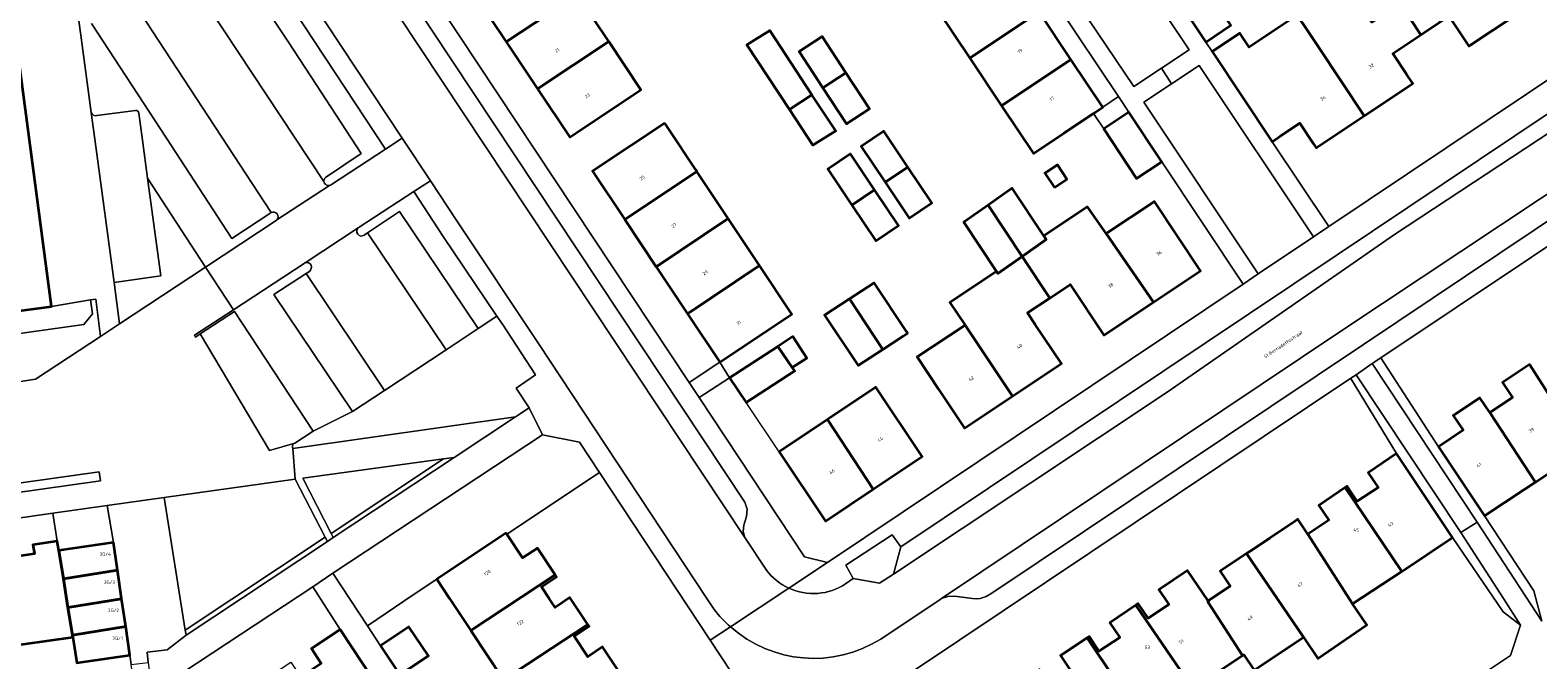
# Model space of a CAD drawing. Header units: metres. Extents: x 197700 to 204338, y 317132 to 325229.
# Tile 133 of 256: x 199764 to 199924, y 317993 to 318060. Entities that reach past the tile are written whole.
import ezdxf
from ezdxf.enums import TextEntityAlignment as Align

# ---------------------------------------------------------------- set-up
doc = ezdxf.new("R2010")
doc.units = ezdxf.units.M
for name, color, linetype, lineweight in [('B-WE-GR-BEPLANTING_CULTUUR_BODEMBEDEKKER-GV', 90, 'Continuous', 18), ('B-WE-GR-BEPLANTING_CULTUUR_HEESTERS-GV', 90, 'Continuous', 18), ('B-WE-IE-TERREINAFSCHEIDING_KUNSTMATIG_HEKWERK-G', 20, 'IE-TERREINAFSCHEIDING-KUNSTMATIG', 18), ('B-WE-IE-TERREINAFSCHEIDING_KUNSTMATIG_MUUR-G', 90, 'IE-TERREINAFSCHEIDING-KUNSTMATIG-DICHT', 18), ('B-WE-OG-BEBOUWING-GV', 7, 'Continuous', 35), ('B-WE-OG-BEBOUWING-T18', 10, 'Continuous', 18), ('B-WE-OG-TERREIN_ERF-GV', 7, 'Continuous', 18), ('B-WE-OG-TOPOGRAFIE-T18', 10, 'Continuous', 18), ('B-WE-VH-VERHARDING_ASFALT-GV', 252, 'Continuous', 18), ('B-WE-VH-VERHARDING_BETONSTRAATSTEEN-GV', 252, 'Continuous', 18), ('B-WE-VH-VERHARDING_OPEN-GV', 252, 'Continuous', 18), ('B-WE-VH-VERHARDING_TEGEL-GV', 252, 'Continuous', 18)]:
    doc.layers.add(name, color=color, linetype=linetype, lineweight=lineweight)
doc.styles.add('NLCS-ISO-M200-T18', font='NLCS-ISO.ttf', dxfattribs={"height": 0.36})
doc.linetypes.add('IE-TERREINAFSCHEIDING-KUNSTMATIG', pattern='A,4,[82,NLCS.SHX,S=0.75,R=90,X=0,Y=0],4,-2', length=10)
doc.linetypes.add('IE-TERREINAFSCHEIDING-KUNSTMATIG-DICHT', pattern='A,8,-1,[82,NLCS.SHX,S=0.75,R=90,X=0,Y=0],-1', length=10)

msp = doc.modelspace()

# ---------------------------------------------------------------- linework, layer by layer
at = {"layer": 'B-WE-GR-BEPLANTING_CULTUUR_BODEMBEDEKKER-GV'}
for points in [[(199768.217, 318066.528), (199769.135, 318059.888), (199770.237, 318051.676)], [(199789.383, 318041.024), (199789.345, 318041), (199785.196, 318038.268), (199778.255, 318048.937), (199770.277, 318061.135)], [(199770.839, 318051.334), (199774.948, 318051.884)], [(199775.288, 318051.597), (199775.681, 318048.737), (199776.228, 318044.698), (199782.387, 318035.235), (199789.902, 318040.173)], [(199799.274, 318038.618), (199799.638, 318038.862), (199803.027, 318041.133), (199811.383, 318028.689), (199813.391, 318030.007), (199807.683, 318038.498), (199804.539, 318043.259), (199798.731, 318039.48)], [(199792.868, 318035.634), (199785.356, 318030.705), (199781.213, 318027.986), (199781.33, 318027.799), (199781.837, 318028.13), (199785.489, 318030.515), (199793.836, 318017.799), (199798.013, 318019.887), (199789.66, 318032.323), (199793.08, 318034.548), (199793.436, 318034.78)]]:
    msp.add_lwpolyline(points, dxfattribs=at)
for points in [[(199885.15, 318054.713), (199882.194, 318052.764), (199894.384, 318034.519), (199900.269, 318038.457), (199888.107, 318056.663)], [(199795.741, 318006.922), (199807.709, 318014.853), (199792.735, 318012.808)], [(199777.974, 318010.752), (199780.241, 317996.649), (199795.126, 318006.514), (199791.918, 318012.687), (199777.974, 318010.753)], [(199772.594, 318005.959), (199771.932, 318009.889), (199771.931, 318009.897), (199766.158, 318009.072), (199766.607, 318006.112), (199766.626, 318006.115), (199766.772, 318005.122)]]:
    msp.add_lwpolyline(points, close=True, dxfattribs=at)
for points in [[(199774.948, 318051.884, -0.4546679), (199775.288, 318051.597)], [(199770.237, 318051.676, 0.3661743), (199770.839, 318051.334)], [(199789.988, 318040.246, 0.8540541), (199789.383, 318041.024)], [(199789.902, 318040.173, 0.0702674), (199789.988, 318040.246)], [(199798.642, 318039.414, 0.9228611), (199799.274, 318038.618)], [(199798.731, 318039.48, 0.055889), (199798.642, 318039.414)], [(199793.003, 318035.698, 0.0627245), (199792.868, 318035.634)], [(199793.436, 318034.78, 0.8638175), (199793.003, 318035.698)]]:
    msp.add_lwpolyline(points, format="xyb", dxfattribs=at)
at = {"layer": 'B-WE-GR-BEPLANTING_CULTUUR_HEESTERS-GV'}
for points in [[(199795.795, 318043.999), (199801.549, 318047.787), (199791.852, 318062.458), (199781.119, 318078.697), (199779.71, 318080.809), (199776.546, 318078.724), (199773.55, 318076.785), (199774.697, 318074.995), (199775.219, 318074.218)], [(199779.986, 318076.095), (199791.221, 318059.151), (199794.178, 318054.643), (199798.965, 318047.314), (199795.249, 318044.843)], [(199791.67, 318015.939), (199815.366, 318019.33), (199816.803, 318020.282), (199815.453, 318022.35), (199817.507, 318023.765), (199813.967, 318029.15), (199813.391, 318030.007), (199811.383, 318028.689), (199807.975, 318026.445), (199801.421, 318022.131)], [(199801.421, 318022.131), (199798.013, 318019.887), (199793.836, 318017.799), (199791.887, 318016.514)]]:
    msp.add_lwpolyline(points, dxfattribs=at)
for points in [[(199884.079, 318056.375), (199887.024, 318058.333), (199877.454, 318072.645), (199874.477, 318070.704), (199871.5, 318068.764), (199881.134, 318054.417)], [(199776.228, 318044.698), (199777.637, 318034.296), (199772.66, 318033.588), (199773.229, 318029.216), (199782.387, 318035.235)], [(199771.228, 318027.872), (199770.724, 318031.834), (199770.164, 318031.738), (199770.352, 318030.272), (199769.459, 318029.133), (199753.496, 318026.908), (199756.624, 318022.104), (199764.313, 318023.33)], [(199917.667, 318008.131), (199924.543, 317997.579), (199923.689, 318000.803), (199918.454, 318008.776), (199913.554, 318016.128), (199907.414, 318025.598), (199906.509, 318024.994)], [(199904.784, 318023.793), (199904.218, 318023.415), (199904.229, 318023.398), (199909.1, 318015.417), (199909.101, 318015.418), (199915.049, 318006.489), (199920.416, 317998.596), (199922.292, 317997.181), (199920.467, 318000), (199915.915, 318007.036)], [(199795.947, 318002.684), (199799.613, 317997.109), (199804.485, 318000.402), (199806.993, 318002.063), (199814.354, 318006.94), (199814.427, 318006.83), (199824.312, 318013.392), (199822.174, 318016.63), (199818.233, 318017.408)], [(199795.741, 318006.922), (199795.97, 318006.474), (199808.848, 318015.009), (199807.709, 318014.853)], [(199755.206, 318011.241), (199755.367, 318010.267), (199771.204, 318012.503), (199771.082, 318013.483)], [(199780.328, 317996.106), (199786.202, 318000), (199795.358, 318006.068), (199795.126, 318006.514), (199780.241, 317996.649)], [(199855.56, 318002.593), (199856.347, 318005.492), (199855.427, 318006.779), (199850.524, 318003.549), (199851.303, 318002.118), (199854.076, 318001.639)]]:
    msp.add_lwpolyline(points, close=True, dxfattribs=at)
for points in [[(199795.077, 318044.687, 0.1881964), (199794.994, 318044.333)], [(199794.994, 318044.333, 0.4180898), (199795.565, 318043.904)], [(199795.249, 318044.843, 0.1094986), (199795.077, 318044.687)], [(199795.565, 318043.904, 0.1304943), (199795.795, 318043.999)], [(199791.887, 318016.514, 0.4294414), (199791.67, 318015.939)]]:
    msp.add_lwpolyline(points, format="xyb", dxfattribs=at)
at = {"layer": 'B-WE-IE-TERREINAFSCHEIDING_KUNSTMATIG_HEKWERK-G'}
for points in [[(199843.411, 318015.594), (199839.892, 318020.83)], [(199814.427, 318006.83), (199824.312, 318013.392)], [(199804.485, 318000.402), (199799.613, 317997.109)]]:
    msp.add_lwpolyline(points, dxfattribs=at)
at = {"layer": 'B-WE-IE-TERREINAFSCHEIDING_KUNSTMATIG_MUUR-G'}
msp.add_lwpolyline([(199774.487, 317992.984), (199774.343, 317993.982)], dxfattribs=at)
at = {"layer": 'B-WE-OG-BEBOUWING-GV'}
msp.add_lwpolyline([(199754.821, 318029.543), (199766.005, 318031.036), (199760.359, 318073.435)], dxfattribs=at)
for points in [[(199921.808, 318062.069), (199916.886, 318069.487), (199917.046, 318069.593), (199914.857, 318072.904), (199909.634, 318069.45), (199906.665, 318067.487), (199909.462, 318063.258), (199911.669, 318059.921), (199913.629, 318061.23), (199914.662, 318061.92), (199916.365, 318059.37), (199916.797, 318058.723)], [(199811.042, 318064.188), (199814.376, 318059.191), (199821.961, 318064.222), (199820.733, 318066.067), (199825.296, 318069.103), (199823.182, 318072.281), (199821.78, 318071.348)], [(199871.061, 318062.383), (199867.666, 318067.453), (199860.293, 318062.516), (199863.685, 318057.444)], [(199889.303, 318064.177), (199887.948, 318066.201), (199885.281, 318064.415), (199888.798, 318059.162), (199891.466, 318060.948), (199891.013, 318061.624)], [(199900.738, 318058.681), (199905.641, 318051.302), (199910.818, 318054.752), (199910.164, 318055.733), (199908.694, 318057.939), (199911.669, 318059.921), (199909.462, 318063.258), (199906.475, 318061.267), (199905.904, 318062.124), (199904.772, 318063.823), (199903.419, 318065.852), (199898.254, 318062.41), (199898.52, 318062.011), (199899.606, 318060.38)], [(199817.705, 318054.203), (199825.285, 318059.227), (199821.961, 318064.222), (199814.376, 318059.191)], [(199863.685, 318057.444), (199867.077, 318052.372), (199874.456, 318057.313), (199871.061, 318062.383)], [(199905.641, 318051.302), (199900.738, 318058.681), (199899.606, 318060.38), (199898.52, 318062.011), (199893.403, 318058.61), (199892.403, 318060.109), (199889.471, 318058.154), (199895.872, 318048.567), (199896.722, 318049.136), (199898.796, 318050.519), (199900.248, 318048.34), (199900.54, 318047.902)], [(199844.517, 318051.981), (199846.906, 318053.557), (199842.408, 318060.374), (199839.978, 318058.86)], [(199825.285, 318059.227), (199817.705, 318054.203), (199821.148, 318049.043), (199825.307, 318051.818), (199828.706, 318054.086)], [(199848.062, 318054.297), (199850.51, 318055.892), (199847.98, 318059.733), (199845.532, 318058.138)], [(199873.702, 318049.467), (199876.847, 318051.573), (199877.85, 318052.244), (199874.456, 318057.313), (199867.077, 318052.372), (199870.468, 318047.302)], [(199850.51, 318055.892), (199848.062, 318054.297), (199850.592, 318050.456), (199853.04, 318052.051)], [(199846.906, 318053.557), (199844.517, 318051.981), (199847.011, 318048.201), (199849.441, 318049.715)], [(199831.25, 318050.551), (199827.686, 318048.177), (199823.562, 318045.429), (199826.988, 318040.286), (199834.672, 318045.405), (199834.552, 318045.585), (199831.692, 318049.886)], [(199877.936, 318049.929), (199881.428, 318044.657), (199884.112, 318046.436), (199880.62, 318051.707)], [(199857.109, 318045.868), (199854.548, 318049.686), (199852.131, 318048.064), (199854.692, 318044.246)], [(199851.134, 318041.829), (199853.557, 318043.462), (199851.004, 318047.276), (199848.581, 318045.643)], [(199854.692, 318044.246), (199857.252, 318040.429), (199859.669, 318042.051), (199857.109, 318045.868)], [(199872.69, 318043.688), (199874.032, 318044.591), (199873.01, 318046.112), (199871.668, 318045.21)], [(199830.324, 318035.279), (199838.003, 318040.396), (199834.672, 318045.405), (199826.988, 318040.286)], [(199853.557, 318043.462), (199851.134, 318041.829), (199853.687, 318038.015), (199856.11, 318039.647)], [(199865.634, 318041.822), (199869.258, 318036.369), (199871.824, 318038.168), (199871.572, 318038.547), (199868.2, 318043.621)], [(199869.258, 318036.369), (199865.634, 318041.822), (199863.069, 318040.023), (199866.551, 318034.783), (199866.692, 318034.57)], [(199883.222, 318031.506), (199878.191, 318038.8), (199876.23, 318041.643), (199871.572, 318038.547), (199871.824, 318038.168), (199869.258, 318036.369), (199872.209, 318031.944), (199874.361, 318033.378), (199877.95, 318027.992)], [(199878.191, 318038.8), (199883.222, 318031.506), (199888.243, 318034.852), (199883.329, 318042.225)], [(199833.659, 318030.273), (199841.333, 318035.387), (199838.003, 318040.396), (199830.324, 318035.279)], [(199868.24, 318021.508), (199873.434, 318024.973), (199870.659, 318029.133), (199869.839, 318030.363), (199872.209, 318031.944), (199869.258, 318036.369), (199866.692, 318034.57), (199866.551, 318034.783), (199861.585, 318031.484), (199863.201, 318029.052)], [(199841.333, 318035.387), (199833.659, 318030.273), (199837.09, 318025.123), (199841.251, 318027.896), (199844.76, 318030.234)], [(199850.881, 318031.846), (199854.448, 318026.485), (199856.614, 318027.898), (199857.079, 318028.201), (199856.946, 318028.401), (199853.512, 318033.561)], [(199854.448, 318026.485), (199850.881, 318031.846), (199848.25, 318030.13), (199851.818, 318024.77)], [(199844.813, 318024.563), (199846.349, 318025.56), (199844.87, 318027.839), (199843.271, 318026.802)], [(199860.37, 318022.268), (199863.145, 318018.109), (199868.24, 318021.508), (199863.201, 318029.052), (199858.092, 318025.682)], [(199838.13, 318023.466), (199839.892, 318020.83), (199845.07, 318024.19), (199844.813, 318024.563), (199843.271, 318026.802)], [(199923.866, 318012.385), (199929.045, 318015.849), (199924.271, 318023.277), (199923.271, 318024.833), (199923.245, 318024.872), (199920.378, 318022.961), (199921.433, 318021.38), (199919.01, 318019.764), (199923.848, 318012.411)], [(199848.548, 318019.022), (199853.416, 318011.618), (199858.617, 318015.088), (199853.699, 318022.458)], [(199922.615, 318011.548), (199923.866, 318012.385), (199923.848, 318012.411), (199919.01, 318019.764), (199917.966, 318021.351), (199915.126, 318019.468), (199916.176, 318017.884), (199913.655, 318016.196), (199913.554, 318016.128), (199918.454, 318008.776)], [(199853.416, 318011.618), (199848.548, 318019.022), (199843.411, 318015.594), (199848.328, 318008.223)], [(199903.627, 318011.791), (199909.637, 318002.88), (199915.049, 318006.489), (199909.101, 318015.418), (199909.1, 318015.417), (199906.06, 318013.363), (199907.124, 318011.788), (199904.908, 318010.364), (199903.841, 318011.936)], [(199909.637, 318002.88), (199903.627, 318011.791), (199900.823, 318009.889), (199901.89, 318008.317), (199899.658, 318006.841), (199904.419, 317999.442)], [(199893.141, 318004.775), (199899.178, 317995.882), (199900.706, 317993.615), (199905.937, 317997.2), (199904.419, 317999.442), (199899.658, 318006.841), (199898.605, 318008.422), (199898.311, 318008.226), (199895.619, 318006.429), (199893.504, 318005.018)], [(199759.076, 318004.024), (199758.892, 318004.001), (199760.197, 317994.753), (199768.273, 317995.878), (199768.236, 317996.104), (199767.759, 317999.043), (199767.265, 318002.085), (199766.772, 318005.122), (199766.626, 318006.115), (199766.607, 318006.112), (199764.022, 318005.716), (199764.202, 318004.768)], [(199766.772, 318005.122), (199767.265, 318002.085), (199773.023, 318003.02), (199772.594, 318005.959)], [(199819.569, 318002.522), (199817.689, 318005.362), (199816.105, 318004.314), (199814.427, 318006.83), (199814.354, 318006.94), (199806.993, 318002.063), (199808.359, 318000), (199810.613, 317996.599)], [(199899.178, 317995.882), (199893.141, 318004.775), (199890.329, 318002.894), (199891.385, 318001.315), (199889.09, 317999.781), (199889.128, 317999.726), (199889.009, 317999.642), (199892.707, 317993.937), (199892.829, 317994.018), (199893.944, 317992.38)], [(199767.265, 318002.085), (199767.759, 317999.043), (199773.469, 317999.97), (199773.464, 318000), (199773.023, 318003.02)], [(199810.613, 317996.599), (199814.097, 317991.342), (199814.158, 317991.385), (199822.938, 317997.167), (199823.066, 317997.25), (199821.155, 318000.107), (199819.576, 317999.05), (199818.952, 318000), (199818.126, 318001.26), (199819.71, 318002.309), (199819.569, 318002.522)], [(199881.372, 317999.308), (199881.441, 317999.194), (199887.417, 317990.432), (199892.707, 317993.937), (199889.009, 317999.642), (199889.128, 317999.726), (199889.09, 317999.781), (199889.034, 317999.743), (199886.859, 318002.98), (199883.819, 318000.937), (199884.448, 318000), (199884.879, 317999.36), (199882.681, 317997.9), (199881.619, 317999.475)], [(199768.236, 317996.104), (199773.899, 317997.023), (199773.469, 317999.97), (199767.759, 317999.043)], [(199887.417, 317990.432), (199881.441, 317999.194), (199881.372, 317999.308), (199878.585, 317997.428), (199879.647, 317995.853), (199877.436, 317994.39), (199876.379, 317995.969), (199876.174, 317995.832), (199882.151, 317986.943)], [(199768.236, 317996.104), (199768.273, 317995.878), (199768.703, 317993.159), (199769.395, 317993.26), (199774.343, 317993.982), (199773.899, 317997.023)], [(199802.633, 317987.747), (199796.712, 317996.696), (199793.654, 317994.687), (199794.698, 317993.099), (199792.514, 317991.648), (199797.155, 317984.129)], [(199801.013, 317994.982), (199803.055, 317991.881), (199806.095, 317993.905), (199804.035, 317996.994)], [(199817.576, 317986.092), (199826.539, 317992.005), (199824.635, 317994.851), (199823.056, 317993.795), (199821.611, 317996.009), (199823.19, 317997.065), (199823.066, 317997.25), (199822.938, 317997.167), (199814.158, 317991.385), (199814.097, 317991.342)], [(199870.935, 317992.327), (199876.863, 317983.438), (199882.151, 317986.943), (199876.174, 317995.832), (199873.346, 317993.938), (199874.404, 317992.359), (199872.173, 317990.87), (199871.121, 317992.451)]]:
    msp.add_lwpolyline(points, close=True, dxfattribs=at)
at = {"layer": 'B-WE-OG-TERREIN_ERF-GV'}
for points in [[(199871.061, 318062.383), (199874.456, 318057.313), (199877.85, 318052.244), (199879.499, 318053.382), (199860.117, 318082.339)], [(199801.137, 318072.298), (199833.84, 318022.957), (199837.09, 318025.123), (199838.13, 318023.466), (199834.894, 318021.366), (199846.124, 318004.423), (199848.546, 318003.826), (199892.781, 318033.42), (199884.112, 318046.436), (199881.428, 318044.657), (199877.936, 318049.929), (199876.847, 318051.573), (199873.702, 318049.467), (199870.468, 318047.302), (199867.077, 318052.372), (199863.685, 318057.444), (199860.293, 318062.516)], [(199927.058, 318065.575), (199921.808, 318062.069), (199916.797, 318058.723), (199916.365, 318059.37), (199914.662, 318061.92), (199913.629, 318061.23), (199911.669, 318059.921), (199908.694, 318057.939), (199910.164, 318055.733), (199910.818, 318054.752), (199905.641, 318051.302), (199900.54, 318047.902), (199900.248, 318048.34), (199898.796, 318050.519), (199896.722, 318049.136), (199895.872, 318048.567), (199901.903, 318039.534), (199931.299, 318059.223)], [(199821.961, 318064.222), (199825.285, 318059.227), (199828.706, 318054.086), (199825.307, 318051.818), (199821.148, 318049.043), (199817.705, 318054.203), (199814.376, 318059.191), (199811.042, 318064.188)], [(199891.466, 318060.948), (199888.798, 318059.162), (199889.471, 318058.154), (199892.403, 318060.109), (199893.403, 318058.61), (199898.52, 318062.011)], [(199939.462, 318046.999), (199907.414, 318025.598), (199913.554, 318016.128), (199913.655, 318016.196), (199916.176, 318017.884), (199915.126, 318019.468), (199917.966, 318021.351), (199919.01, 318019.764), (199921.433, 318021.38), (199920.378, 318022.961), (199923.245, 318024.872), (199923.271, 318024.833), (199924.271, 318023.277)], [(199874.404, 317992.359), (199873.346, 317993.938), (199876.174, 317995.832), (199876.379, 317995.969), (199877.436, 317994.39), (199879.647, 317995.853), (199878.585, 317997.428), (199881.372, 317999.308), (199881.619, 317999.475), (199882.681, 317997.9), (199884.879, 317999.36), (199884.448, 318000), (199883.819, 318000.937), (199886.859, 318002.98), (199889.034, 317999.743), (199889.09, 317999.781), (199891.385, 318001.315), (199890.329, 318002.894), (199893.141, 318004.775), (199893.504, 318005.018), (199895.619, 318006.429), (199898.311, 318008.226), (199898.605, 318008.422), (199899.658, 318006.841), (199901.89, 318008.317), (199900.823, 318009.889), (199903.627, 318011.791), (199903.841, 318011.936), (199904.908, 318010.364), (199907.124, 318011.788), (199906.06, 318013.363), (199909.1, 318015.417), (199904.229, 318023.398), (199904.218, 318023.415), (199844.193, 317983.293)], [(199929.045, 318015.849), (199923.866, 318012.385), (199922.615, 318011.548), (199918.454, 318008.776), (199923.689, 318000.803), (199924.543, 317997.579)], [(199841.853, 317986.837), (199836.078, 317995.579), (199824.312, 318013.392), (199814.427, 318006.83), (199816.105, 318004.314), (199817.689, 318005.362), (199819.569, 318002.522), (199819.71, 318002.309), (199818.126, 318001.26), (199818.952, 318000), (199819.576, 317999.05), (199821.155, 318000.107), (199823.066, 317997.25), (199823.19, 317997.065), (199821.611, 317996.009), (199823.056, 317993.795), (199824.635, 317994.851), (199826.539, 317992.005)], [(199759.076, 318004.024), (199764.202, 318004.768), (199764.022, 318005.716), (199766.607, 318006.112), (199766.158, 318009.072), (199757.986, 318007.903)], [(199917.185, 317991.239), (199921.208, 317993.955), (199922.292, 317997.181), (199920.416, 317998.596), (199915.049, 318006.489), (199909.637, 318002.88), (199904.419, 317999.442), (199905.937, 317997.2), (199900.706, 317993.615), (199899.178, 317995.882), (199893.944, 317992.38), (199892.829, 317994.018), (199892.707, 317993.937), (199887.417, 317990.432)], [(199814.097, 317991.342), (199810.613, 317996.599), (199808.359, 318000), (199806.993, 318002.063), (199804.485, 318000.402), (199799.613, 317997.109), (199801.013, 317994.982), (199804.035, 317996.994), (199806.095, 317993.905), (199803.055, 317991.881)], [(199755.557, 317980.108), (199775.97, 317982.707), (199774.487, 317992.984), (199774.343, 317993.982), (199769.395, 317993.26), (199768.703, 317993.159), (199768.273, 317995.878), (199760.197, 317994.753)]]:
    msp.add_lwpolyline(points, dxfattribs=at)
for points in [[(199846.906, 318053.557), (199849.441, 318049.715), (199847.011, 318048.201), (199844.517, 318051.981), (199839.978, 318058.86), (199842.408, 318060.374)], [(199850.51, 318055.892), (199853.04, 318052.051), (199850.592, 318050.456), (199848.062, 318054.297), (199845.532, 318058.138), (199847.98, 318059.733)], [(199837.09, 318025.123), (199833.659, 318030.273), (199830.324, 318035.279), (199826.988, 318040.286), (199823.562, 318045.429), (199827.686, 318048.177), (199831.25, 318050.551), (199831.692, 318049.886), (199834.552, 318045.585), (199834.672, 318045.405), (199838.003, 318040.396), (199841.333, 318035.387), (199844.76, 318030.234), (199841.251, 318027.896)], [(199854.692, 318044.246), (199852.131, 318048.064), (199854.548, 318049.686), (199857.109, 318045.868), (199859.669, 318042.051), (199857.252, 318040.429)], [(199853.557, 318043.462), (199856.11, 318039.647), (199853.687, 318038.015), (199851.134, 318041.829), (199848.581, 318045.643), (199851.004, 318047.276)], [(199872.69, 318043.688), (199871.668, 318045.21), (199873.01, 318046.112), (199874.032, 318044.591)], [(199868.24, 318021.508), (199863.145, 318018.109), (199860.37, 318022.268), (199858.092, 318025.682), (199863.201, 318029.052), (199861.585, 318031.484), (199866.551, 318034.783), (199863.069, 318040.023), (199865.634, 318041.822), (199868.2, 318043.621), (199871.572, 318038.547), (199876.23, 318041.643), (199878.191, 318038.8), (199883.329, 318042.225), (199888.243, 318034.852), (199883.222, 318031.506), (199877.95, 318027.992), (199874.361, 318033.378), (199872.209, 318031.944), (199869.839, 318030.363), (199870.659, 318029.133), (199873.434, 318024.973)], [(199854.448, 318026.485), (199851.818, 318024.77), (199848.25, 318030.13), (199850.881, 318031.846), (199853.512, 318033.561), (199856.946, 318028.401), (199857.079, 318028.201), (199856.614, 318027.898)], [(199770.164, 318031.738), (199766.005, 318031.036), (199754.821, 318029.543), (199753.496, 318026.908), (199769.459, 318029.133), (199770.352, 318030.272)], [(199838.13, 318023.466), (199843.271, 318026.802), (199844.87, 318027.839), (199846.349, 318025.56), (199844.813, 318024.563), (199845.07, 318024.19), (199839.892, 318020.83)], [(199848.548, 318019.022), (199853.699, 318022.458), (199858.617, 318015.088), (199853.416, 318011.618), (199848.328, 318008.223), (199843.411, 318015.594)], [(199796.712, 317996.696), (199793.791, 318001.259), (199778.54, 317991.183), (199778.94, 317988.339), (199780.536, 317986.013), (199781.576, 317984.422), (199784.226, 317986.156), (199783.169, 317987.735), (199785.98, 317989.615), (199786.207, 317989.767), (199787.263, 317988.188), (199789.481, 317989.634), (199788.43, 317991.217), (199791.462, 317993.231), (199792.514, 317991.648), (199794.698, 317993.099), (199793.654, 317994.687)]]:
    msp.add_lwpolyline(points, close=True, dxfattribs=at)
at = {"layer": 'B-WE-VH-VERHARDING_ASFALT-GV'}
for points in [[(199842.073, 318003.01), (199839.776, 318006.473), (199800.571, 318065.567), (199799.346, 318067.413), (199799.331, 318067.434), (199799.317, 318067.457), (199793.602, 318063.629), (199803.312, 318048.948)], [(199854.212, 317995.681), (199860.544, 317999.909), (199860.695, 318000.001), (199903.394, 318028.57), (199936.907, 318050.826), (199933.972, 318055.221), (199908.862, 318038.713), (199884.675, 318021.93), (199855.56, 318002.593), (199854.076, 318001.639), (199851.303, 318002.118), (199850.481, 318001.568)], [(199803.312, 318048.948), (199806.312, 318044.412), (199809.141, 318040.135), (199817.805, 318027.103), (199835.735, 318000), (199836.511, 317998.828)], [(199838.22, 317997.005), (199844.428, 318001.106)], [(199844.428, 318001.106), (199838.22, 317997.005)]]:
    msp.add_lwpolyline(points, dxfattribs=at)
for points in [[(199844.428, 318001.106, -0.1237673), (199842.073, 318003.01)], [(199850.481, 318001.568, -0.2606791), (199844.428, 318001.106)], [(199836.511, 317998.828, 0.0475704), (199838.22, 317997.005)], [(199838.22, 317997.005, 0.3324259), (199854.212, 317995.681)]]:
    msp.add_lwpolyline(points, format="xyb", dxfattribs=at)
at = {"layer": 'B-WE-VH-VERHARDING_BETONSTRAATSTEEN-GV'}
for points in [[(199795.249, 318044.843), (199798.965, 318047.314), (199794.178, 318054.643), (199791.221, 318059.151), (199779.986, 318076.095)], [(199794.994, 318044.333), (199775.219, 318074.218), (199774.697, 318074.995), (199766.818, 318074.138), (199760.359, 318073.435), (199766.005, 318031.036), (199770.164, 318031.738), (199770.724, 318031.834), (199771.228, 318027.872), (199773.229, 318029.216), (199772.66, 318033.588), (199770.722, 318048.064), (199770.237, 318051.676), (199769.135, 318059.888), (199768.217, 318066.528)], [(199775.219, 318074.218), (199794.994, 318044.333)], [(199772.407, 318066.961), (199774.008, 318064.51), (199774.096, 318064.375), (199789.383, 318041.024)], [(199770.277, 318061.135), (199778.255, 318048.937), (199785.196, 318038.268), (199789.345, 318041), (199789.383, 318041.024), (199774.096, 318064.375)], [(199850.481, 318001.568), (199851.303, 318002.118), (199850.524, 318003.549), (199855.427, 318006.779), (199856.347, 318005.492), (199902.787, 318036.554), (199932.962, 318056.734), (199931.299, 318059.223), (199901.903, 318039.534), (199900.269, 318038.457), (199894.384, 318034.519), (199892.781, 318033.42), (199848.546, 318003.826), (199844.428, 318001.106)], [(199774.948, 318051.884), (199770.839, 318051.334)], [(199770.237, 318051.676), (199770.722, 318048.064), (199772.66, 318033.588)], [(199772.66, 318033.588), (199777.637, 318034.296), (199776.228, 318044.698), (199775.681, 318048.737), (199775.288, 318051.597)], [(199798.731, 318039.48), (199804.539, 318043.259), (199806.312, 318044.412), (199803.312, 318048.948), (199801.549, 318047.787), (199795.795, 318043.999)], [(199795.565, 318043.904), (199789.988, 318040.246)], [(199789.988, 318040.246), (199795.565, 318043.904)], [(199789.902, 318040.173), (199782.387, 318035.235), (199785.356, 318030.705), (199792.868, 318035.634)], [(199793.003, 318035.698), (199798.642, 318039.414)], [(199798.642, 318039.414), (199793.003, 318035.698)], [(199807.975, 318026.445), (199799.638, 318038.862), (199799.274, 318038.618)], [(199791.887, 318016.514), (199789.207, 318015.732), (199781.837, 318028.13), (199781.33, 318027.799), (199781.213, 318027.986), (199785.356, 318030.705), (199782.387, 318035.235), (199773.229, 318029.216), (199771.228, 318027.872), (199764.313, 318023.33), (199756.624, 318022.104)], [(199793.436, 318034.78), (199793.08, 318034.548), (199801.421, 318022.131), (199807.975, 318026.445)], [(199757.986, 318007.903), (199766.158, 318009.072), (199771.931, 318009.897), (199771.932, 318009.889), (199777.974, 318010.752), (199777.974, 318010.753), (199791.918, 318012.687), (199791.67, 318015.939)]]:
    msp.add_lwpolyline(points, dxfattribs=at)
for points in [[(199839.776, 318006.473), (199839.6, 318007.121), (199839.673, 318007.79), (199839.95, 318008.733), (199840.012, 318009.507), (199839.755, 318010.24), (199804.156, 318063.931), (199803.558, 318064.42), (199802.823, 318064.655), (199801.837, 318064.759), (199801.119, 318065.029), (199800.571, 318065.567)], [(199860.695, 318000.001), (199861.352, 318000.229), (199862.049, 318000.238), (199863.983, 317999.998), (199864.384, 317999.968), (199864.785, 318000), (199865.442, 318000.198), (199866.024, 318000.564), (199905.575, 318026.995), (199938.218, 318048.863), (199936.907, 318050.826), (199903.394, 318028.57)], [(199807.975, 318026.445), (199811.383, 318028.689), (199803.027, 318041.133), (199799.638, 318038.862)], [(199798.013, 318019.887), (199801.421, 318022.131), (199793.08, 318034.548), (199789.66, 318032.323)], [(199808.848, 318015.009), (199815.366, 318019.33), (199791.67, 318015.939), (199791.918, 318012.687), (199795.126, 318006.514), (199795.358, 318006.068), (199795.97, 318006.474), (199795.741, 318006.922), (199792.735, 318012.808), (199807.709, 318014.853)], [(199755.206, 318011.241), (199771.082, 318013.483), (199771.204, 318012.503), (199755.367, 318010.267)], [(199774.343, 317993.982), (199774.487, 317992.984), (199776.306, 317993.212), (199776.166, 317994.312), (199778.32, 317994.543), (199780.328, 317996.106), (199780.241, 317996.649), (199777.974, 318010.752), (199771.932, 318009.889), (199772.594, 318005.959), (199773.023, 318003.02), (199773.464, 318000), (199773.469, 317999.97), (199773.899, 317997.023)]]:
    msp.add_lwpolyline(points, close=True, dxfattribs=at)
for points in [[(199775.288, 318051.597, 0.4546679), (199774.948, 318051.884)], [(199770.839, 318051.334, -0.3661743), (199770.237, 318051.676)], [(199794.994, 318044.333, -0.1881964), (199795.077, 318044.687)], [(199795.565, 318043.904, -0.4180898), (199794.994, 318044.333)], [(199795.077, 318044.687, -0.1094986), (199795.249, 318044.843)], [(199795.795, 318043.999, -0.1304943), (199795.565, 318043.904)], [(199789.383, 318041.024, -0.8540541), (199789.988, 318040.246)], [(199789.988, 318040.246, -0.0702674), (199789.902, 318040.173)], [(199799.274, 318038.618, -0.9228611), (199798.642, 318039.414)], [(199798.642, 318039.414, -0.055889), (199798.731, 318039.48)], [(199792.868, 318035.634, -0.0627245), (199793.003, 318035.698)], [(199793.003, 318035.698, -0.8638175), (199793.436, 318034.78)], [(199791.67, 318015.939, -0.4294414), (199791.887, 318016.514)], [(199844.428, 318001.106, 0.2606791), (199850.481, 318001.568)]]:
    msp.add_lwpolyline(points, format="xyb", dxfattribs=at)
at = {"layer": 'B-WE-VH-VERHARDING_OPEN-GV'}
for points in [[(199856.347, 318005.492), (199855.56, 318002.593), (199884.675, 318021.93), (199908.862, 318038.713), (199933.972, 318055.221), (199932.962, 318056.734), (199902.787, 318036.554)], [(199879.499, 318053.382), (199877.85, 318052.244), (199876.847, 318051.573), (199877.936, 318049.929), (199880.62, 318051.707)], [(199791.887, 318016.514), (199793.836, 318017.799), (199785.489, 318030.515), (199781.837, 318028.13), (199789.207, 318015.732)], [(199834.894, 318021.366), (199838.13, 318023.466), (199837.09, 318025.123), (199833.84, 318022.957)]]:
    msp.add_lwpolyline(points, close=True, dxfattribs=at)
msp.add_lwpolyline([(199924.543, 317997.579), (199917.667, 318008.131), (199915.915, 318007.036), (199920.467, 318000), (199922.292, 317997.181), (199921.208, 317993.955), (199917.185, 317991.239)], dxfattribs=at)
at = {"layer": 'B-WE-VH-VERHARDING_TEGEL-GV'}
for points in [[(199739.867, 318139.844), (199736.35, 318136.566), (199742.98, 318136.394), (199747.024, 318130.278), (199748.052, 318128.723), (199758.519, 318112.891), (199761.036, 318109.085), (199766.392, 318100.977), (199776.073, 318086.323), (199776.867, 318085.18), (199773.671, 318083.078), (199776.546, 318078.724), (199779.71, 318080.809), (199781.119, 318078.697), (199791.852, 318062.458), (199801.549, 318047.787), (199803.312, 318048.948), (199793.602, 318063.629)], [(199858.924, 318084.107), (199856.403, 318082.479), (199847.423, 318095.944), (199848.099, 318096.373), (199849.728, 318097.406), (199848.953, 318098.697), (199847.272, 318097.611), (199846.6, 318097.177), (199844.07, 318100.971), (199842.458, 318099.875), (199845.874, 318094.778), (199856.037, 318079.617), (199860.117, 318082.339), (199879.499, 318053.382), (199880.62, 318051.707), (199884.112, 318046.436), (199892.781, 318033.42), (199894.384, 318034.519)], [(199894.384, 318034.519), (199882.194, 318052.764), (199885.15, 318054.713), (199884.079, 318056.375), (199881.134, 318054.417), (199871.5, 318068.764), (199874.477, 318070.704), (199873.396, 318072.371), (199870.439, 318070.428), (199861.746, 318083.424), (199864.652, 318085.36), (199863.568, 318087.105), (199860.513, 318085.133), (199860.079, 318085.805), (199859.22, 318087.135), (199857.496, 318085.985)], [(199844.428, 318001.106), (199848.546, 318003.826), (199846.124, 318004.423), (199834.894, 318021.366), (199833.84, 318022.957), (199801.137, 318072.298), (199801.138, 318072.298), (199799.971, 318074.048)], [(199877.454, 318072.645), (199887.024, 318058.333), (199884.079, 318056.375), (199885.15, 318054.713), (199888.107, 318056.663), (199900.269, 318038.457), (199901.903, 318039.534), (199895.872, 318048.567), (199889.471, 318058.154), (199888.798, 318059.162), (199885.281, 318064.415)], [(199799.317, 318067.457), (199799.331, 318067.434), (199799.346, 318067.413), (199800.571, 318065.567), (199801.119, 318065.029), (199801.837, 318064.759), (199802.823, 318064.655), (199803.558, 318064.42), (199804.156, 318063.931), (199839.755, 318010.24), (199840.012, 318009.507), (199839.95, 318008.733), (199839.673, 318007.79), (199839.6, 318007.121), (199839.776, 318006.473), (199842.073, 318003.01)], [(199904.218, 318023.415), (199904.784, 318023.793), (199906.509, 318024.994), (199907.414, 318025.598), (199939.462, 318046.999), (199938.218, 318048.863), (199905.575, 318026.995), (199866.024, 318000.564), (199865.442, 318000.198), (199864.785, 318000), (199864.384, 317999.968), (199863.983, 317999.998), (199862.049, 318000.238), (199861.352, 318000.229), (199860.695, 318000.001), (199860.544, 317999.909), (199854.212, 317995.681)], [(199836.511, 317998.828), (199835.735, 318000), (199817.805, 318027.103), (199809.141, 318040.135), (199806.312, 318044.412), (199804.539, 318043.259)], [(199804.539, 318043.259), (199807.683, 318038.498), (199813.391, 318030.007), (199813.967, 318029.15), (199817.507, 318023.765), (199815.453, 318022.35), (199816.803, 318020.282), (199818.233, 318017.408), (199822.174, 318016.63), (199824.312, 318013.392), (199836.078, 317995.579), (199838.22, 317997.005)], [(199838.22, 317997.005), (199836.078, 317995.579), (199841.853, 317986.837), (199844.193, 317983.293), (199904.218, 318023.415)], [(199803.055, 317991.881), (199801.013, 317994.982), (199799.613, 317997.109), (199795.947, 318002.684), (199793.791, 318001.259), (199796.712, 317996.696), (199802.633, 317987.747)]]:
    msp.add_lwpolyline(points, dxfattribs=at)
for points in [[(199917.667, 318008.131), (199906.509, 318024.994), (199904.784, 318023.793), (199915.915, 318007.036)], [(199815.366, 318019.33), (199808.848, 318015.009), (199795.97, 318006.474), (199795.358, 318006.068), (199786.202, 318000), (199780.328, 317996.106), (199778.32, 317994.543), (199776.166, 317994.312), (199776.306, 317993.212), (199776.716, 317989.978), (199778.54, 317991.183), (199793.791, 318001.259), (199795.947, 318002.684), (199818.233, 318017.408), (199816.803, 318020.282)]]:
    msp.add_lwpolyline(points, close=True, dxfattribs=at)
for points in [[(199842.073, 318003.01, 0.1237673), (199844.428, 318001.106)], [(199838.22, 317997.005, -0.0475704), (199836.511, 317998.828)], [(199854.212, 317995.681, -0.3324259), (199838.22, 317997.005)]]:
    msp.add_lwpolyline(points, format="xyb", dxfattribs=at)

# ---------------------------------------------------------------- texts
at = {"layer": 'B-WE-OG-BEBOUWING-T18', "style": 'NLCS-ISO-M200-T18'}
for s, rotation, p in [('21', 33.7, (199819.789, 318058.286)), ('19', 33.8, (199869.043, 318058.207)), ('32', 33.6, (199906.402, 318056.616)), ('23', 33.7, (199823.018, 318053.448)), ('34', 33.6, (199901.263, 318053.191)), ('17', 33.8, (199872.438, 318053.137)), ('25', 33.6, (199828.838, 318044.724)), ('27', 33.6, (199832.219, 318039.649)), ('36', 33.6, (199883.819, 318036.71)), ('29', 33.6, (199835.554, 318034.643)), ('38', 33.6, (199878.677, 318033.283)), ('31', 33.6, (199839.109, 318029.308)), ('40', 33.7, (199868.993, 318026.818)), ('42', 33.7, (199863.848, 318023.386)), ('39', 33.7, (199923.426, 318017.901)), ('44', 33.7, (199854.176, 318016.933)), ('46', 33.7, (199849.024, 318013.496)), ('41', 33.8, (199917.861, 318014.199)), ('43', 32.7, (199908.462, 318007.893)), ('120', 33.7, (199812.354, 318002.729)), ('47', 33.8, (199898.822, 318001.479)), ('122', 33.3, (199815.863, 317997.417)), ('49', 33.7, (199893.509, 317997.924)), ('51', 33.5, (199886.193, 317995.431))]:
    msp.add_text(s, height=0.36, rotation=rotation, dxfattribs=at).set_placement(p, align=Align.MIDDLE)
for s, p in [('45', (199904.797, 318007.274)), ('3G/4', (199771.725, 318004.732)), ('3G/3', (199772.16, 318001.734)), ('3G/2', (199772.593, 317998.745)), ('3G/1', (199773.034, 317995.786)), ('53', (199882.572, 317994.817))]:
    msp.add_text(s, height=0.36, dxfattribs=at).set_placement(p, align=Align.MIDDLE)
at = {"layer": 'B-WE-OG-TOPOGRAFIE-T18', "style": 'NLCS-ISO-M200-T18'}
msp.add_text('St.Bernadettestraat', height=0.36, rotation=33.7, dxfattribs=at).set_placement((199897.032, 318027.005), align=Align.MIDDLE)

doc.saveas('drawing.dxf')
